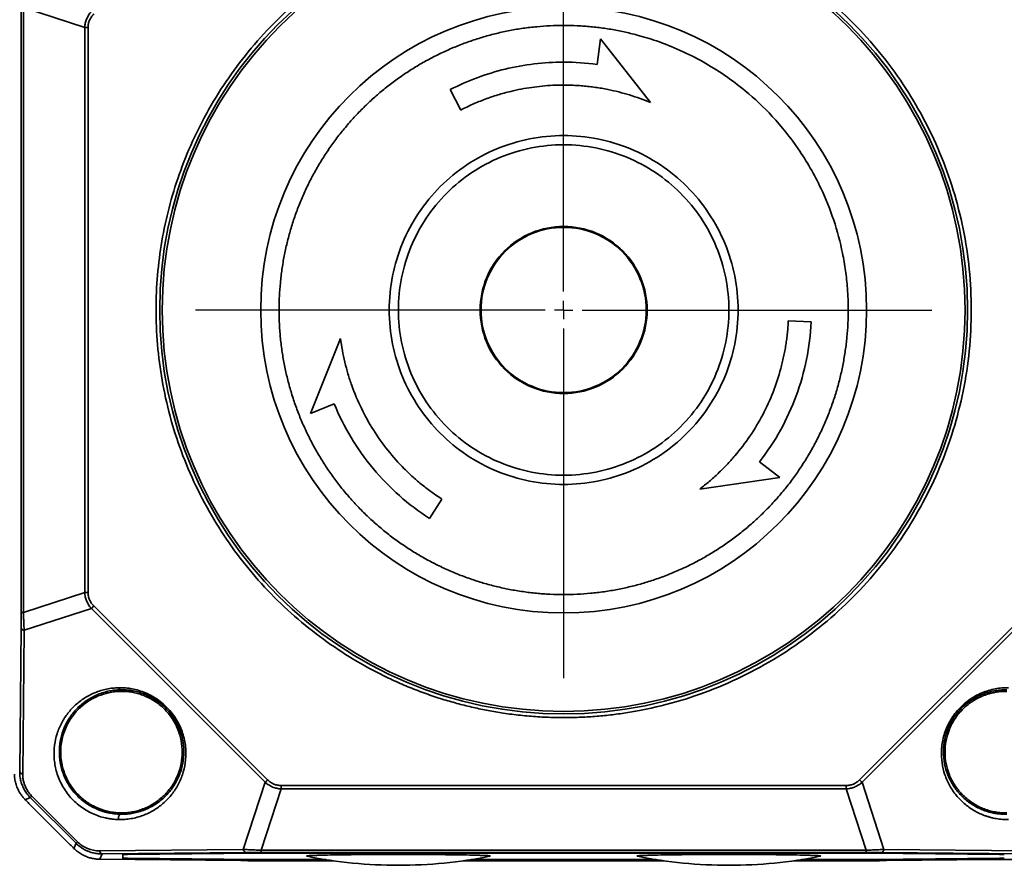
# Model space of a CAD drawing. Header units: millimetres. Extents: x 0 to 420, y 0 to 297.
# Tile 13 of 21: x 203 to 239, y 95 to 126. Entities that reach past the tile are written whole.
import ezdxf

# ---------------------------------------------------------------- set-up
doc = ezdxf.new("R2010")
doc.units = ezdxf.units.MM
doc.linetypes.add('CENTERX2', pattern=[20.32, 12.7, -2.54, 2.54, -2.54])
doc.layers.add('中心线层', color=6, linetype='CENTERX2', lineweight=25)
doc.layers.add('标注层', color=150, linetype='Continuous')
doc.styles.add('SLDTEXTSTYLE2', font='TXT', dxfattribs={"width": 0.7})
doc.dimstyles.new('SLDDIMSTYLE0', dxfattribs={"dimtxt": 5.457031, "dimasz": 4, "dimexe": 0, "dimexo": 0.0625, "dimgap": 1.364258, "dimtad": 2, "dimdec": 0, "dimlfac": 1.5, "dimrnd": 1e-09, "dimzin": 12, "dimdsep": 46, "dimtxsty": 'SLDTEXTSTYLE2', "dimsah": 1, "dimcen": 0.09, "dimadec": 0, "dimazin": 3, "dimtfac": 1, "dimtdec": 3, "dimtofl": 0, "dimtmove": 0, "dimatfit": 3, "dimfxl": 1, "dimfrac": 2, "dimtolj": 1, "dimtzin": 12, "dimarcsym": 0})

# ---------------------------------------------------------------- blocks, each defined once
blk = doc.blocks.new('_D_3')
at = {"layer": '标注层'}
for p, q in [((233.653, 134.953), (258.568, 134.953)), ((256.568, 134.953), (256.568, 95.042)), ((233.653, 95.042), (258.568, 95.042))]:
    blk.add_line(p, q, dxfattribs=at)
for points in [[(256.568, 134.953), (256.068, 130.953), (257.068, 130.953)], [(256.568, 95.042), (257.068, 99.042), (256.068, 99.042)]]:
    blk.add_solid(points, dxfattribs=at)
at = {"layer": '标注层', "insert": (250.429, 111.822), "char_height": 4.7625, "attachment_point": 1, "rotation": 90, "style": 'SLDTEXTSTYLE2'}
blk.add_mtext('60', dxfattribs=at)
blk = doc.blocks.new('SW_CENTERMARKSYMBOL_2')
at = {"layer": '中心线层', "color": 0}
for p, q in [((0, 0.667), (0, 15)), ((-0.667, 0), (-15, 0)), ((0, 0), (-0.333, 0)), ((0, 0), (0, 0.333)), ((0, 0), (0, -0.333)), ((0, 0), (0.333, 0)), ((0.667, 0), (15, 0)), ((0, -0.667), (0, -15))]:
    blk.add_line(p, q, dxfattribs=at)

msp = doc.modelspace()

# ---------------------------------------------------------------- linework, layer by layer
at = {"color": 7, "linetype": 'Continuous', "lineweight": 35}
for p, q in [((202.959, 104.015), (202.959, 125.98)), ((205.268, 125.254), (203.039, 125.98)), ((203.039, 104.015), (203.039, 125.98)), ((205.388, 125.254), (205.268, 125.254)), ((205.268, 104.741), (205.268, 125.254)), ((205.388, 104.741), (205.388, 125.254)), ((223.995, 124.84), (223.869, 123.915)), ((225.813, 122.528), (223.995, 124.84)), ((218.534, 122.999), (218.916, 122.258)), ((231.644, 114.565), (230.812, 114.605)), ((214.553, 113.967), (213.46, 111.237)), ((213.46, 111.237), (214.324, 111.59)), ((230.508, 108.915), (229.77, 109.487)), ((227.597, 108.496), (230.508, 108.915)), ((217.785, 107.428), (218.236, 108.129)), ((203.039, 104.015), (205.268, 104.741)), ((205.268, 104.741), (205.388, 104.741)), ((205.508, 104.161), (203.068, 103.367)), ((205.596, 104.25), (205.508, 104.161)), ((211.818, 97.851), (205.508, 104.161)), ((211.907, 97.939), (205.596, 104.25)), ((239.713, 104.25), (233.402, 97.939)), ((239.801, 104.161), (233.49, 97.851)), ((202.959, 104.015), (203.039, 104.015)), ((202.904, 98.238), (202.956, 103.455)), ((203.016, 98.149), (203.068, 103.367)), ((211.023, 95.411), (211.818, 97.851)), ((212.398, 97.611), (211.672, 95.382)), ((232.911, 97.731), (212.398, 97.731)), ((212.398, 97.731), (212.398, 97.611)), ((232.911, 97.611), (212.398, 97.611)), ((232.911, 97.611), (232.911, 97.731)), ((233.637, 95.382), (232.911, 97.611)), ((233.49, 97.851), (234.285, 95.411)), ((203.29, 97.293), (203.106, 97.217)), ((204.95, 95.633), (203.29, 97.293)), ((205.003, 95.686), (203.343, 97.346)), ((204.741, 95.583), (203.24, 97.084)), ((204.874, 95.45), (204.95, 95.633)), ((211.023, 95.411), (205.806, 95.359)), ((205.895, 95.247), (205.815, 95.055)), ((211.112, 95.299), (205.895, 95.247)), ((206.654, 95.073), (206.654, 95.225)), ((206.824, 95.23), (211.488, 95.276)), ((211.652, 95.277), (233.656, 95.277)), ((233.637, 95.382), (211.672, 95.382)), ((211.672, 95.382), (211.672, 95.302)), ((233.637, 95.302), (211.672, 95.302)), ((213.321, 95.17), (213.349, 95.165)), ((219.959, 95.165), (219.988, 95.17)), ((225.321, 95.17), (225.349, 95.165)), ((231.959, 95.165), (231.988, 95.17)), ((233.637, 95.302), (233.637, 95.382)), ((233.821, 95.276), (238.485, 95.23)), ((239.414, 95.247), (234.197, 95.299)), ((239.503, 95.359), (234.285, 95.411)), ((205.797, 95.055), (205.813, 95.055)), ((210.93, 95.004), (205.815, 95.055)), ((211.491, 95.042), (206.824, 95.088)), ((211.488, 95.021), (206.824, 95.067)), ((214.153, 95.021), (211.652, 95.021)), ((214.288, 95.001), (211.652, 95.001)), ((214.017, 95.042), (211.655, 95.042)), ((226.288, 95.001), (219.021, 95.001)), ((226.153, 95.021), (219.156, 95.021)), ((226.017, 95.042), (219.292, 95.042)), ((233.656, 95.001), (231.021, 95.001)), ((233.656, 95.021), (231.156, 95.021)), ((233.653, 95.042), (231.292, 95.042)), ((238.485, 95.088), (233.817, 95.042)), ((238.485, 95.067), (233.82, 95.021)), ((239.494, 95.055), (234.379, 95.004))]:
    msp.add_line(p, q, dxfattribs=at)
at = {"color": 8, "linetype": 'Continuous', "lineweight": 35}
for p, q in [((206.824, 95.088), (206.824, 95.067)), ((211.488, 95.021), (211.488, 95.042)), ((233.82, 95.042), (233.82, 95.021)), ((238.485, 95.067), (238.485, 95.088))]:
    msp.add_line(p, q, dxfattribs=at)
at = {"color": 7, "linetype": 'Continuous', "lineweight": 35, "flags": 128}
for points in [[(211.818, 97.851), (211.828, 97.86), (211.838, 97.87), (211.849, 97.881), (211.86, 97.892), (211.871, 97.904), (211.883, 97.915), (211.895, 97.927), (211.907, 97.939)], [(233.402, 97.939), (233.414, 97.927), (233.426, 97.915), (233.437, 97.904), (233.449, 97.892), (233.46, 97.881), (233.471, 97.87), (233.481, 97.86), (233.49, 97.851)], [(203.343, 97.346), (203.332, 97.334), (203.321, 97.324), (203.312, 97.315), (203.305, 97.307), (203.299, 97.301), (203.294, 97.297), (203.291, 97.294), (203.29, 97.293)], [(204.95, 95.633), (204.951, 95.634), (204.954, 95.637), (204.958, 95.642), (204.964, 95.648), (204.972, 95.655), (204.981, 95.664), (204.991, 95.675), (205.003, 95.686)]]:
    msp.add_lwpolyline(points, dxfattribs=at)
at = {"color": 7, "linetype": 'Continuous', "lineweight": 35}
for radius in [14.667, 14.575, 11]:
    msp.add_circle((222.654, 114.997), radius, dxfattribs=at)
for centre, radius, start, end in [((203.077, 103.492), 0.126, 197.1924, 266.0887), ((203.025, 98.275), 0.126, 197.1956, 266.0855), ((205.932, 95.368), 0.126, 183.9122, 252.8067), ((211.149, 95.42), 0.126, 183.9122, 252.8067), ((216.654, 111.667), 16.833, 258.676, 270), ((216.654, 111.667), 16.833, 270, 281.3237), ((228.654, 111.667), 16.833, 258.676, 270), ((228.654, 111.667), 16.833, 270, 281.3237), ((234.16, 95.42), 0.126, 287.1926, 356.0854)]:
    msp.add_arc(centre, radius, start, end, dxfattribs=at)
for points, knots in [([(218.315, 100.848), (218.216, 100.879), (218.018, 100.941), (217.724, 101.041), (217.433, 101.148), (217.144, 101.26), (216.857, 101.379), (216.573, 101.503), (216.291, 101.634), (215.715, 101.916), (214.865, 102.39), (213.775, 103.132), (212.744, 103.978), (211.453, 105.249), (210.06, 107.063), (208.823, 109.503), (208.063, 112.084), (207.785, 114.674), (207.949, 117.202), (208.533, 119.667), (209.559, 122.061), (211.042, 124.306), (212.94, 126.276), (214.804, 127.601), (216.41, 128.438), (217.644, 128.944), (218.903, 129.334), (219.956, 129.56), (220.796, 129.685), (221.413, 129.749), (222.033, 129.79), (222.447, 129.795), (222.654, 129.797)], [0, 0, 0, 0, 0.007394, 0.014778, 0.022157, 0.029532, 0.036909, 0.044289, 0.051675, 0.059073, 0.090036, 0.121015, 0.153021, 0.185044, 0.250098, 0.315153, 0.379115, 0.440997, 0.500002, 0.559006, 0.620888, 0.68485, 0.749905, 0.814959, 0.846965, 0.878988, 0.909951, 0.940931, 0.955708, 0.970461, 0.985216, 1, 1, 1, 1]), ([(222.654, 129.797), (222.76, 129.797), (222.97, 129.795), (223.285, 129.785), (223.6, 129.768), (223.914, 129.745), (224.228, 129.715), (224.54, 129.678), (224.853, 129.634), (225.164, 129.584), (225.852, 129.458), (226.905, 129.2), (228.294, 128.707), (229.634, 128.077), (230.906, 127.313), (232.094, 126.429), (233.175, 125.441), (234.146, 124.361), (235.271, 122.835), (236.403, 120.721), (237.258, 117.942), (237.554, 114.997), (237.258, 112.052), (236.402, 109.273), (235.045, 106.737), (233.528, 104.877), (232.094, 103.566), (230.906, 102.682), (229.634, 101.918), (228.294, 101.288), (226.905, 100.795), (225.77, 100.516), (224.916, 100.367), (224.354, 100.291), (223.789, 100.237), (223.222, 100.204), (222.844, 100.199), (222.654, 100.197)], [0, 0, 0, 0, 0.0068, 0.01359, 0.020373, 0.027151, 0.033928, 0.040707, 0.047491, 0.054283, 0.061086, 0.092619, 0.124167, 0.156123, 0.188094, 0.219837, 0.251595, 0.282515, 0.31345, 0.37388, 0.436334, 0.500038, 0.563741, 0.626196, 0.686626, 0.748408, 0.780151, 0.811909, 0.843865, 0.875835, 0.907368, 0.938917, 0.951149, 0.963355, 0.975554, 0.987763, 1, 1, 1, 1]), ([(205.268, 125.254), (205.269, 125.28), (205.272, 125.334), (205.285, 125.412), (205.305, 125.489), (205.332, 125.563), (205.366, 125.635), (205.406, 125.705), (205.453, 125.772), (205.489, 125.813), (205.508, 125.833)], [0, 0, 0, 0, 0.124916, 0.248666, 0.371842, 0.495047, 0.618883, 0.743941, 0.870796, 1, 1, 1, 1]), ([(205.596, 125.745), (205.58, 125.728), (205.547, 125.694), (205.506, 125.638), (205.469, 125.58), (205.43, 125.499), (205.395, 125.39), (205.39, 125.3), (205.388, 125.254)], [0, 0, 0, 0, 0.129308, 0.255933, 0.381008, 0.505707, 0.749511, 1, 1, 1, 1]), ([(222.158, 104.676), (222.076, 104.68), (221.912, 104.69), (221.667, 104.71), (221.423, 104.737), (221.179, 104.769), (220.936, 104.807), (220.694, 104.851), (220.453, 104.9), (220.213, 104.956), (219.975, 105.016), (219.738, 105.083), (219.503, 105.155), (219.27, 105.233), (219.038, 105.316), (218.809, 105.405), (218.582, 105.499), (218.357, 105.599), (218.134, 105.704), (217.915, 105.814), (217.697, 105.93), (217.483, 106.05), (217.271, 106.176), (217.063, 106.306), (216.858, 106.442), (216.656, 106.582), (216.457, 106.727), (216.262, 106.877), (216.071, 107.032), (215.883, 107.19), (215.699, 107.354), (215.519, 107.521), (215.343, 107.693), (215.172, 107.869), (215.004, 108.05), (214.841, 108.234), (214.682, 108.421), (214.528, 108.613), (214.378, 108.808), (214.233, 109.007), (214.093, 109.209), (213.958, 109.414), (213.828, 109.623), (213.702, 109.834), (213.582, 110.049), (213.467, 110.266), (213.357, 110.486), (213.252, 110.709), (213.152, 110.934), (213.058, 111.161), (212.97, 111.391), (212.887, 111.622), (212.809, 111.855), (212.737, 112.091), (212.671, 112.327), (212.61, 112.566), (212.555, 112.805), (212.506, 113.046), (212.462, 113.288), (212.425, 113.532), (212.393, 113.775), (212.366, 114.02), (212.346, 114.265), (212.332, 114.511), (212.323, 114.756), (212.32, 115.002), (212.323, 115.248), (212.335, 115.576), (212.364, 115.985), (212.423, 116.473), (212.505, 116.959), (212.61, 117.439), (212.737, 117.914), (212.887, 118.383), (213.059, 118.844), (213.253, 119.296), (213.468, 119.739), (213.704, 120.17), (213.961, 120.59), (214.237, 120.998), (214.532, 121.391), (214.845, 121.771), (215.176, 122.134), (215.524, 122.482), (215.889, 122.813), (216.268, 123.126), (216.662, 123.421), (217.07, 123.696), (217.49, 123.952), (217.922, 124.188), (218.365, 124.403), (218.817, 124.596), (219.278, 124.768), (219.747, 124.917), (220.222, 125.044), (220.703, 125.149), (221.188, 125.23), (221.677, 125.288), (222.167, 125.323), (222.659, 125.336), (222.987, 125.324), (223.151, 125.319)], [0, 0, 0, 0, 0.007576, 0.0151521, 0.0227281, 0.0303041, 0.0378801, 0.0454562, 0.0530322, 0.0606082, 0.0681842, 0.0757603, 0.0833363, 0.0909123, 0.0984883, 0.1060644, 0.1136404, 0.1212164, 0.1287924, 0.1363685, 0.1439445, 0.1515205, 0.1590965, 0.1666726, 0.1742486, 0.1818246, 0.1894006, 0.1969767, 0.2045527, 0.2121287, 0.2197047, 0.2272808, 0.2348568, 0.2424328, 0.2500089, 0.2575849, 0.2651609, 0.2727369, 0.280313, 0.287889, 0.295465, 0.303041, 0.3106171, 0.3181931, 0.3257691, 0.3333451, 0.3409212, 0.3484972, 0.3560732, 0.3636492, 0.3712253, 0.3788013, 0.3863773, 0.3939533, 0.4015294, 0.4091054, 0.4166814, 0.4242574, 0.4318335, 0.4394095, 0.4469855, 0.4545615, 0.4621376, 0.4697136, 0.4772896, 0.4848657, 0.4924417, 0.5000177, 0.5151687, 0.5303197, 0.5454706, 0.5606216, 0.5757726, 0.5909236, 0.6060746, 0.6212255, 0.6363765, 0.6515275, 0.6666785, 0.6818294, 0.6969804, 0.7121314, 0.7272824, 0.7424334, 0.7575843, 0.7727353, 0.7878863, 0.8030373, 0.8181883, 0.8333392, 0.8484902, 0.8636412, 0.8787922, 0.8939431, 0.9090941, 0.9242451, 0.9393961, 0.9545471, 0.969698, 0.984849, 1, 1, 1, 1]), ([(223.151, 125.319), (223.232, 125.314), (223.395, 125.305), (223.638, 125.285), (223.881, 125.259), (224.124, 125.227), (224.365, 125.189), (224.606, 125.146), (224.925, 125.081), (225.4, 124.966), (226.381, 124.666), (227.742, 124.056), (229.141, 123.095), (230.286, 122.013), (231.23, 120.834), (231.966, 119.555), (232.483, 118.268), (232.753, 117.256), (232.896, 116.424), (232.97, 115.737), (232.991, 115.165), (232.985, 114.737), (232.973, 114.408), (232.944, 114.01), (232.886, 113.521), (232.804, 113.036), (232.699, 112.556), (232.572, 112.08), (232.422, 111.612), (232.249, 111.151), (232.055, 110.699), (231.84, 110.256), (231.604, 109.824), (231.348, 109.404), (231.072, 108.997), (230.777, 108.603), (230.464, 108.224), (230.132, 107.86), (229.784, 107.512), (229.42, 107.182), (229.041, 106.869), (228.647, 106.574), (228.239, 106.298), (227.819, 106.043), (227.387, 105.807), (226.944, 105.592), (226.492, 105.399), (226.031, 105.227), (225.562, 105.077), (225.087, 104.95), (224.606, 104.846), (224.121, 104.765), (223.632, 104.706), (223.141, 104.672), (222.649, 104.659), (222.322, 104.67), (222.158, 104.676)], [0, 0, 0, 0, 0.0075302, 0.0150603, 0.0225905, 0.0301206, 0.0376507, 0.0451808, 0.0527709, 0.0677158, 0.0903639, 0.1475581, 0.2047522, 0.2464169, 0.2927965, 0.3438887, 0.3822711, 0.4206641, 0.440495, 0.4602516, 0.4845421, 0.4933134, 0.49985, 0.515006, 0.5301619, 0.5453179, 0.5604739, 0.5756299, 0.590786, 0.605942, 0.6210981, 0.6362542, 0.6514103, 0.6665664, 0.6817225, 0.6968786, 0.7120347, 0.7271908, 0.742347, 0.7575031, 0.7726592, 0.7878153, 0.8029715, 0.8181276, 0.8332837, 0.8484398, 0.8635959, 0.878752, 0.893908, 0.9090641, 0.9242201, 0.9393761, 0.9545321, 0.9696881, 0.9848441, 1, 1, 1, 1]), ([(222.654, 123.997), (221.941, 123.997), (221.228, 123.912), (219.841, 123.576), (219.168, 123.325), (218.534, 122.999)], [0, 0, 0, 0, 0.5, 0.5, 1, 1, 1, 1]), ([(218.916, 122.258), (218.988, 122.295), (219.133, 122.367), (219.354, 122.469), (219.577, 122.563), (219.803, 122.651), (220.031, 122.733), (220.262, 122.807), (220.495, 122.875), (220.778, 122.948), (221.11, 123.02), (221.493, 123.084), (221.878, 123.13), (222.266, 123.159), (222.525, 123.162), (222.654, 123.164)], [0, 0, 0, 0, 0.062685, 0.125208, 0.187622, 0.249984, 0.312348, 0.374771, 0.437308, 0.500014, 0.600223, 0.7001, 0.799869, 0.899761, 1, 1, 1, 1]), ([(222.654, 123.164), (222.732, 123.163), (222.886, 123.162), (223.118, 123.152), (223.349, 123.136), (223.579, 123.113), (223.809, 123.083), (224.037, 123.047), (224.322, 122.994), (224.662, 122.917), (225.052, 122.808), (225.437, 122.68), (225.688, 122.579), (225.813, 122.528)], [0, 0, 0, 0, 0.071561, 0.142983, 0.214323, 0.285639, 0.356988, 0.428428, 0.500017, 0.625146, 0.74998, 0.874829, 1, 1, 1, 1]), ([(222.654, 108.664), (221.825, 108.664), (220.997, 108.829), (219.465, 109.463), (218.762, 109.933), (217.59, 111.105), (217.12, 111.808), (216.486, 113.34), (216.321, 114.168), (216.321, 115.826), (216.486, 116.655), (217.12, 118.187), (217.59, 118.89), (218.762, 120.062), (219.465, 120.531), (220.997, 121.166), (221.825, 121.331), (222.654, 121.331)], [0, 0, 0, 0, 0.125, 0.125, 0.25, 0.25, 0.375, 0.375, 0.5, 0.5, 0.625, 0.625, 0.75, 0.75, 0.875, 0.875, 1, 1, 1, 1]), ([(222.654, 121.331), (223.483, 121.331), (224.312, 121.166), (225.844, 120.531), (226.546, 120.062), (227.719, 118.89), (228.188, 118.187), (228.823, 116.655), (228.988, 115.826), (228.988, 114.168), (228.823, 113.34), (228.188, 111.808), (227.719, 111.105), (226.546, 109.933), (225.844, 109.463), (224.312, 108.829), (223.483, 108.664), (222.654, 108.664)], [0, 0, 0, 0, 0.125, 0.125, 0.25, 0.25, 0.375, 0.375, 0.5, 0.5, 0.625, 0.625, 0.75, 0.75, 0.875, 0.875, 1, 1, 1, 1]), ([(222.654, 120.997), (221.869, 120.997), (221.084, 120.841), (219.633, 120.24), (218.967, 119.795), (217.856, 118.685), (217.412, 118.019), (216.811, 116.568), (216.654, 115.783), (216.654, 114.212), (216.811, 113.427), (217.412, 111.976), (217.856, 111.31), (218.967, 110.199), (219.633, 109.755), (221.084, 109.154), (221.869, 108.997), (222.654, 108.997)], [0, 0, 0, 0, 0.125, 0.125, 0.25, 0.25, 0.375, 0.375, 0.5, 0.5, 0.625, 0.625, 0.75, 0.75, 0.875, 0.875, 1, 1, 1, 1]), ([(222.654, 108.997), (223.44, 108.997), (224.225, 109.154), (225.676, 109.755), (226.342, 110.199), (227.452, 111.31), (227.897, 111.976), (228.498, 113.427), (228.654, 114.212), (228.654, 115.783), (228.498, 116.568), (227.897, 118.019), (227.452, 118.685), (226.342, 119.795), (225.676, 120.24), (224.225, 120.841), (223.44, 120.997), (222.654, 120.997)], [0, 0, 0, 0, 0.125, 0.125, 0.25, 0.25, 0.375, 0.375, 0.5, 0.5, 0.625, 0.625, 0.75, 0.75, 0.875, 0.875, 1, 1, 1, 1]), ([(222.654, 111.964), (222.257, 111.964), (221.86, 112.043), (221.127, 112.347), (220.79, 112.572), (220.229, 113.133), (220.004, 113.47), (219.7, 114.203), (219.621, 114.6), (219.621, 115.394), (219.7, 115.791), (220.004, 116.525), (220.229, 116.862), (220.79, 117.423), (221.127, 117.648), (221.86, 117.952), (222.257, 118.031), (222.654, 118.031)], [0, 0, 0, 0, 0.125, 0.125, 0.25, 0.25, 0.375, 0.375, 0.5, 0.5, 0.625, 0.625, 0.75, 0.75, 0.875, 0.875, 1, 1, 1, 1]), ([(222.654, 117.997), (222.262, 117.997), (221.869, 117.919), (221.143, 117.619), (220.811, 117.396), (220.255, 116.841), (220.033, 116.508), (219.732, 115.783), (219.654, 115.39), (219.654, 114.605), (219.732, 114.212), (220.033, 113.487), (220.255, 113.154), (220.811, 112.598), (221.143, 112.376), (221.869, 112.075), (222.262, 111.997), (222.654, 111.997)], [0, 0, 0, 0, 0.125, 0.125, 0.25, 0.25, 0.375, 0.375, 0.5, 0.5, 0.625, 0.625, 0.75, 0.75, 0.875, 0.875, 1, 1, 1, 1]), ([(222.654, 118.031), (223.051, 118.031), (223.448, 117.952), (224.182, 117.648), (224.518, 117.423), (225.08, 116.862), (225.305, 116.525), (225.609, 115.791), (225.688, 115.394), (225.688, 114.6), (225.609, 114.203), (225.305, 113.47), (225.08, 113.133), (224.518, 112.572), (224.182, 112.347), (223.448, 112.043), (223.051, 111.964), (222.654, 111.964)], [0, 0, 0, 0, 0.125, 0.125, 0.25, 0.25, 0.375, 0.375, 0.5, 0.5, 0.625, 0.625, 0.75, 0.75, 0.875, 0.875, 1, 1, 1, 1]), ([(222.654, 111.997), (223.047, 111.997), (223.44, 112.075), (224.165, 112.376), (224.498, 112.598), (225.053, 113.154), (225.276, 113.487), (225.576, 114.212), (225.654, 114.605), (225.654, 115.39), (225.576, 115.783), (225.276, 116.508), (225.053, 116.841), (224.498, 117.396), (224.165, 117.619), (223.44, 117.919), (223.047, 117.997), (222.654, 117.997)], [0, 0, 0, 0, 0.125, 0.125, 0.25, 0.25, 0.375, 0.375, 0.5, 0.5, 0.625, 0.625, 0.75, 0.75, 0.875, 0.875, 1, 1, 1, 1]), ([(230.812, 114.605), (230.807, 114.532), (230.799, 114.385), (230.78, 114.166), (230.754, 113.947), (230.723, 113.73), (230.686, 113.513), (230.643, 113.298), (230.594, 113.083), (230.484, 112.649), (230.272, 112.008), (229.896, 111.187), (229.433, 110.412), (228.979, 109.816), (228.582, 109.374), (228.27, 109.063), (227.943, 108.768), (227.713, 108.587), (227.597, 108.496)], [0, 0, 0, 0, 0.030955, 0.061845, 0.09269, 0.123515, 0.154341, 0.185192, 0.216089, 0.247055, 0.373508, 0.500011, 0.626465, 0.752968, 0.814807, 0.876472, 0.938143, 1, 1, 1, 1]), ([(229.77, 109.487), (230.331, 110.211), (230.781, 111.022), (231.415, 112.741), (231.6, 113.65), (231.644, 114.565)], [0, 0, 0, 0, 0.5, 0.5, 1, 1, 1, 1]), ([(218.236, 108.129), (218.174, 108.169), (218.051, 108.25), (217.871, 108.377), (217.695, 108.508), (217.522, 108.643), (217.353, 108.784), (217.188, 108.929), (217.026, 109.078), (216.706, 109.391), (216.256, 109.895), (215.733, 110.631), (215.294, 111.42), (215.005, 112.111), (214.82, 112.676), (214.707, 113.101), (214.615, 113.531), (214.574, 113.822), (214.553, 113.967)], [0, 0, 0, 0, 0.030955, 0.061845, 0.09269, 0.123515, 0.154341, 0.185192, 0.216089, 0.247055, 0.373508, 0.500011, 0.626465, 0.752968, 0.814807, 0.876472, 0.938143, 1, 1, 1, 1]), ([(214.324, 111.59), (214.671, 110.742), (215.148, 109.948), (216.32, 108.538), (217.014, 107.924), (217.785, 107.428)], [0, 0, 0, 0, 0.5, 0.5, 1, 1, 1, 1]), ([(205.508, 104.161), (205.489, 104.182), (205.453, 104.223), (205.406, 104.29), (205.366, 104.359), (205.332, 104.432), (205.305, 104.506), (205.285, 104.583), (205.272, 104.661), (205.269, 104.714), (205.268, 104.741)], [0, 0, 0, 0, 0.129205, 0.256061, 0.381119, 0.504954, 0.628158, 0.751334, 0.875084, 1, 1, 1, 1]), ([(205.388, 104.741), (205.388, 104.718), (205.39, 104.673), (205.4, 104.606), (205.416, 104.54), (205.447, 104.455), (205.502, 104.353), (205.564, 104.285), (205.596, 104.25)], [0, 0, 0, 0, 0.1250003, 0.2483062, 0.3711577, 0.4948081, 0.7423942, 1, 1, 1, 1]), ([(202.956, 103.455), (202.957, 103.477), (202.957, 103.522), (202.958, 103.591), (202.958, 103.662), (202.959, 103.755), (202.959, 103.873), (202.959, 103.968), (202.959, 104.015)], [0, 0, 0, 0, 0.1310878, 0.2603973, 0.3883901, 0.5155422, 0.7599079, 1, 1, 1, 1]), ([(203.039, 104.015), (203.04, 103.985), (203.042, 103.925), (203.045, 103.834), (203.049, 103.741), (203.053, 103.648), (203.058, 103.554), (203.063, 103.459), (203.066, 103.398), (203.068, 103.367)], [0, 0, 0, 0, 0.131707, 0.266797, 0.405486, 0.547973, 0.694443, 0.845067, 1, 1, 1, 1]), ([(206.498, 96.495), (206.458, 96.497), (206.38, 96.499), (206.261, 96.511), (206.143, 96.528), (205.984, 96.559), (205.785, 96.614), (205.548, 96.707), (205.317, 96.828), (205.023, 97.026), (204.695, 97.337), (204.4, 97.783), (204.219, 98.257), (204.141, 98.736), (204.158, 99.191), (204.254, 99.624), (204.42, 100.013), (204.646, 100.365), (204.927, 100.667), (205.257, 100.92), (205.571, 101.082), (205.842, 101.179), (206.056, 101.234), (206.274, 101.271), (206.424, 101.278), (206.498, 101.281)], [0, 0, 0, 0, 0.015943, 0.031659, 0.04719, 0.062575, 0.094339, 0.125443, 0.157235, 0.188602, 0.251734, 0.314783, 0.377604, 0.438453, 0.50244, 0.563455, 0.626513, 0.688158, 0.7504, 0.81294, 0.874642, 0.906957, 0.938482, 0.969423, 1, 1, 1, 1]), ([(206.557, 96.688), (206.517, 96.689), (206.439, 96.692), (206.321, 96.704), (206.205, 96.721), (206.091, 96.745), (205.98, 96.774), (205.872, 96.808), (205.766, 96.847), (205.547, 96.94), (205.226, 97.131), (204.86, 97.481), (204.581, 97.899), (204.41, 98.342), (204.334, 98.797), (204.353, 99.374), (204.526, 99.901), (204.809, 100.338), (205.035, 100.583), (205.235, 100.749), (205.399, 100.862), (205.563, 100.956), (205.751, 101.043), (205.948, 101.113), (206.156, 101.165), (206.358, 101.197), (206.492, 101.204), (206.557, 101.207)], [0, 0, 0, 0, 0.016971, 0.033524, 0.049675, 0.065435, 0.080821, 0.095848, 0.110533, 0.124895, 0.188081, 0.249384, 0.309689, 0.373923, 0.432927, 0.498655, 0.623198, 0.685722, 0.748309, 0.783968, 0.811028, 0.844196, 0.873876, 0.908711, 0.941334, 0.971758, 1, 1, 1, 1]), ([(206.498, 101.281), (206.538, 101.281), (206.619, 101.282), (206.74, 101.275), (206.861, 101.262), (207.024, 101.236), (207.23, 101.187), (207.478, 101.098), (207.719, 100.981), (208.028, 100.783), (208.375, 100.465), (208.686, 100.004), (208.876, 99.508), (208.952, 99.015), (208.928, 98.548), (208.824, 98.112), (208.647, 97.718), (208.408, 97.366), (208.114, 97.066), (207.772, 96.819), (207.448, 96.664), (207.169, 96.574), (206.949, 96.526), (206.726, 96.497), (206.574, 96.496), (206.498, 96.495)], [0, 0, 0, 0, 0.016013, 0.031796, 0.047391, 0.062838, 0.094893, 0.126224, 0.158439, 0.190153, 0.254189, 0.318097, 0.381564, 0.444486, 0.506916, 0.567838, 0.630747, 0.691991, 0.753769, 0.815694, 0.876627, 0.908487, 0.939522, 0.96995, 1, 1, 1, 1]), ([(206.557, 101.207), (206.593, 101.207), (206.666, 101.208), (206.774, 101.202), (206.881, 101.191), (206.987, 101.176), (207.09, 101.155), (207.191, 101.131), (207.29, 101.102), (207.386, 101.069), (207.607, 100.982), (207.941, 100.795), (208.33, 100.437), (208.624, 100.004), (208.802, 99.544), (208.876, 99.073), (208.857, 98.64), (208.757, 98.22), (208.592, 97.845), (208.398, 97.561), (208.221, 97.365), (208.022, 97.178), (207.751, 96.986), (207.44, 96.84), (207.18, 96.758), (206.968, 96.714), (206.761, 96.689), (206.623, 96.688), (206.557, 96.688)], [0, 0, 0, 0, 0.015329, 0.030304, 0.044933, 0.059223, 0.073183, 0.086821, 0.100146, 0.11317, 0.125904, 0.190225, 0.252233, 0.313275, 0.378426, 0.437467, 0.503753, 0.560946, 0.628348, 0.690449, 0.721483, 0.752487, 0.819508, 0.876289, 0.910185, 0.942077, 0.972001, 1, 1, 1, 1]), ([(238.811, 96.495), (238.773, 96.495), (238.697, 96.495), (238.584, 96.501), (238.473, 96.512), (238.362, 96.528), (238.252, 96.549), (238.143, 96.576), (238.035, 96.608), (237.828, 96.679), (237.537, 96.819), (237.195, 97.065), (236.901, 97.366), (236.662, 97.718), (236.485, 98.112), (236.38, 98.548), (236.357, 99.015), (236.433, 99.508), (236.622, 100.004), (236.934, 100.466), (237.281, 100.783), (237.59, 100.98), (237.831, 101.098), (238.079, 101.187), (238.325, 101.245), (238.571, 101.279), (238.73, 101.28), (238.811, 101.281)], [0, 0, 0, 0, 0.014982, 0.030034, 0.045183, 0.06046, 0.075893, 0.09151, 0.107336, 0.123399, 0.18425, 0.246252, 0.307938, 0.369273, 0.432105, 0.493091, 0.555558, 0.618482, 0.681949, 0.745854, 0.809879, 0.84152, 0.873805, 0.905056, 0.937185, 0.968168, 1, 1, 1, 1]), ([(238.752, 96.688), (238.714, 96.687), (238.638, 96.687), (238.522, 96.694), (238.405, 96.706), (238.285, 96.725), (238.163, 96.752), (238.041, 96.786), (237.898, 96.834), (237.733, 96.903), (237.561, 96.995), (237.391, 97.105), (237.183, 97.267), (236.949, 97.507), (236.648, 97.945), (236.459, 98.481), (236.432, 99.073), (236.507, 99.544), (236.684, 100.005), (236.979, 100.438), (237.368, 100.795), (237.741, 101.004), (238.046, 101.114), (238.274, 101.17), (238.512, 101.205), (238.671, 101.206), (238.752, 101.207)], [0, 0, 0, 0, 0.015766, 0.032157, 0.049183, 0.06685, 0.085167, 0.10414, 0.123774, 0.153359, 0.185721, 0.214244, 0.247703, 0.309717, 0.371832, 0.496109, 0.562435, 0.621521, 0.686701, 0.747751, 0.809789, 0.874146, 0.903198, 0.933787, 0.966023, 1, 1, 1, 1]), ([(206.557, 101.149), (206.522, 101.148), (206.452, 101.146), (206.349, 101.136), (206.246, 101.122), (206.144, 101.103), (206.042, 101.078), (205.848, 101.023), (205.571, 100.908), (205.288, 100.725), (205.074, 100.541), (204.857, 100.311), (204.626, 99.97), (204.441, 99.487), (204.372, 98.959), (204.434, 98.425), (204.617, 97.931), (204.897, 97.514), (205.227, 97.199), (205.579, 96.974), (205.887, 96.848), (206.145, 96.781), (206.351, 96.747), (206.488, 96.741), (206.557, 96.738)], [0, 0, 0, 0, 0.015491, 0.031086, 0.046816, 0.062711, 0.078798, 0.095105, 0.157509, 0.221298, 0.258584, 0.295985, 0.376132, 0.458644, 0.539768, 0.616266, 0.686412, 0.750162, 0.808428, 0.859306, 0.911893, 0.940592, 0.969864, 1, 1, 1, 1]), ([(206.557, 96.738), (206.592, 96.738), (206.663, 96.737), (206.768, 96.743), (206.873, 96.753), (206.976, 96.769), (207.079, 96.789), (207.181, 96.814), (207.282, 96.844), (207.494, 96.919), (207.801, 97.073), (208.155, 97.358), (208.447, 97.708), (208.654, 98.101), (208.779, 98.515), (208.82, 98.934), (208.782, 99.355), (208.661, 99.772), (208.453, 100.171), (208.206, 100.471), (207.974, 100.676), (207.786, 100.809), (207.588, 100.921), (207.385, 101.01), (207.179, 101.076), (206.974, 101.122), (206.765, 101.148), (206.627, 101.149), (206.557, 101.149)], [0, 0, 0, 0, 0.01518, 0.030431, 0.045783, 0.061267, 0.076911, 0.092745, 0.108796, 0.125092, 0.196385, 0.269015, 0.341614, 0.413158, 0.47708, 0.538606, 0.597304, 0.653371, 0.711117, 0.768686, 0.797421, 0.82646, 0.855179, 0.884523, 0.9125, 0.940871, 0.969942, 1, 1, 1, 1]), ([(222.654, 100.197), (222.549, 100.198), (222.34, 100.199), (222.025, 100.21), (221.711, 100.226), (221.398, 100.25), (221.085, 100.28), (220.772, 100.316), (220.382, 100.371), (219.917, 100.449), (219.378, 100.561), (218.843, 100.692), (218.491, 100.796), (218.315, 100.848)], [0, 0, 0, 0, 0.07149, 0.142907, 0.214281, 0.285647, 0.357035, 0.428478, 0.500009, 0.625063, 0.749963, 0.874885, 1, 1, 1, 1]), ([(238.752, 101.149), (238.712, 101.149), (238.632, 101.15), (238.512, 101.142), (238.393, 101.129), (238.275, 101.108), (238.158, 101.081), (238.042, 101.048), (237.896, 100.997), (237.721, 100.921), (237.523, 100.809), (237.335, 100.676), (237.103, 100.471), (236.855, 100.171), (236.648, 99.772), (236.526, 99.355), (236.489, 98.935), (236.53, 98.515), (236.654, 98.101), (236.861, 97.708), (237.153, 97.358), (237.508, 97.073), (237.845, 96.904), (238.125, 96.812), (238.33, 96.767), (238.539, 96.739), (238.681, 96.738), (238.752, 96.738)], [0, 0, 0, 0, 0.017293, 0.034234, 0.050873, 0.067264, 0.083461, 0.099522, 0.115507, 0.144766, 0.17357, 0.202523, 0.231343, 0.288912, 0.346659, 0.40264, 0.461423, 0.522864, 0.58687, 0.658327, 0.731013, 0.803556, 0.874936, 0.907247, 0.938709, 0.969546, 1, 1, 1, 1]), ([(202.712, 98.142), (202.713, 98.115), (202.715, 98.061), (202.725, 97.978), (202.739, 97.893), (202.761, 97.806), (202.788, 97.719), (202.822, 97.632), (202.864, 97.545), (202.913, 97.459), (202.969, 97.375), (203.034, 97.293), (203.082, 97.242), (203.106, 97.217)], [0, 0, 0, 0, 0.083684, 0.1684284, 0.2543735, 0.3416538, 0.4303977, 0.5207274, 0.6127589, 0.7066016, 0.8023588, 0.9001278, 1, 1, 1, 1]), ([(203.29, 97.293), (203.27, 97.314), (203.23, 97.355), (203.175, 97.423), (203.125, 97.493), (203.079, 97.568), (203.037, 97.646), (202.99, 97.751), (202.944, 97.889), (202.91, 98.062), (202.906, 98.178), (202.904, 98.238)], [0, 0, 0, 0, 0.079162, 0.158805, 0.23909, 0.32018, 0.402229, 0.485388, 0.647764, 0.819047, 1, 1, 1, 1]), ([(203.016, 98.149), (203.016, 98.124), (203.017, 98.075), (203.023, 98.001), (203.035, 97.928), (203.051, 97.856), (203.072, 97.784), (203.106, 97.692), (203.16, 97.581), (203.242, 97.455), (203.309, 97.382), (203.343, 97.346)], [0, 0, 0, 0, 0.090942, 0.179618, 0.266428, 0.351795, 0.436168, 0.520008, 0.683141, 0.841649, 1, 1, 1, 1]), ([(212.398, 97.611), (212.371, 97.612), (212.318, 97.615), (212.24, 97.628), (212.163, 97.648), (212.089, 97.675), (212.016, 97.709), (211.947, 97.749), (211.88, 97.796), (211.839, 97.832), (211.818, 97.851)], [0, 0, 0, 0, 0.1249162, 0.2486657, 0.3718422, 0.4950474, 0.6188828, 0.7439405, 0.8707959, 1, 1, 1, 1]), ([(211.907, 97.939), (211.924, 97.923), (211.958, 97.891), (212.013, 97.849), (212.072, 97.813), (212.153, 97.773), (212.262, 97.738), (212.352, 97.733), (212.398, 97.731)], [0, 0, 0, 0, 0.129308, 0.255933, 0.381008, 0.505707, 0.749511, 1, 1, 1, 1]), ([(232.911, 97.731), (232.934, 97.731), (232.979, 97.733), (233.046, 97.743), (233.111, 97.759), (233.196, 97.79), (233.299, 97.845), (233.367, 97.907), (233.402, 97.939)], [0, 0, 0, 0, 0.12468, 0.247882, 0.370834, 0.494772, 0.741327, 1, 1, 1, 1]), ([(233.49, 97.851), (233.47, 97.832), (233.428, 97.796), (233.362, 97.749), (233.292, 97.709), (233.22, 97.675), (233.146, 97.648), (233.069, 97.628), (232.991, 97.615), (232.937, 97.612), (232.911, 97.611)], [0, 0, 0, 0, 0.129205, 0.256061, 0.381119, 0.504954, 0.628158, 0.751334, 0.875084, 1, 1, 1, 1]), ([(206.557, 96.688), (206.535, 96.686), (206.514, 96.661), (206.491, 96.585), (206.489, 96.535), (206.498, 96.495)], [0, 0, 0, 0, 0.5, 0.5, 1, 1, 1, 1]), ([(205.895, 95.247), (205.864, 95.248), (205.805, 95.248), (205.716, 95.257), (205.629, 95.271), (205.544, 95.29), (205.462, 95.315), (205.368, 95.35), (205.263, 95.399), (205.15, 95.466), (205.045, 95.544), (204.981, 95.604), (204.95, 95.633)], [0, 0, 0, 0, 0.091749, 0.181001, 0.267841, 0.352361, 0.434659, 0.514843, 0.639079, 0.760999, 0.881125, 1, 1, 1, 1]), ([(205.003, 95.686), (205.108, 95.581), (205.234, 95.498), (205.508, 95.386), (205.657, 95.358), (205.806, 95.359)], [0, 0, 0, 0, 0.5, 0.5, 1, 1, 1, 1]), ([(204.874, 95.45), (204.895, 95.429), (204.938, 95.387), (205.007, 95.332), (205.077, 95.281), (205.149, 95.236), (205.222, 95.197), (205.296, 95.163), (205.37, 95.134), (205.443, 95.11), (205.517, 95.09), (205.589, 95.075), (205.66, 95.064), (205.731, 95.057), (205.776, 95.056), (205.799, 95.055)], [0, 0, 0, 0, 0.084648, 0.167779, 0.24945, 0.329717, 0.40864, 0.486284, 0.562716, 0.638005, 0.712226, 0.785454, 0.85777, 0.929257, 1, 1, 1, 1]), ([(206.654, 95.225), (206.655, 95.225), (206.656, 95.226), (206.665, 95.226), (206.679, 95.227), (206.705, 95.228), (206.75, 95.229), (206.799, 95.23), (206.824, 95.23)], [0, 0, 0, 0, 0.125666, 0.249495, 0.373703, 0.500488, 0.749498, 1, 1, 1, 1]), ([(211.023, 95.411), (211.055, 95.409), (211.116, 95.406), (211.211, 95.401), (211.305, 95.396), (211.398, 95.392), (211.491, 95.388), (211.582, 95.385), (211.642, 95.383), (211.672, 95.382)], [0, 0, 0, 0, 0.154924, 0.305541, 0.452008, 0.594496, 0.733187, 0.868283, 1, 1, 1, 1]), ([(211.672, 95.302), (211.649, 95.302), (211.602, 95.302), (211.532, 95.302), (211.461, 95.302), (211.366, 95.301), (211.247, 95.301), (211.157, 95.3), (211.112, 95.299)], [0, 0, 0, 0, 0.1178469, 0.2375247, 0.3596156, 0.4846677, 0.7366704, 1, 1, 1, 1]), ([(211.488, 95.276), (211.501, 95.276), (211.526, 95.276), (211.567, 95.277), (211.609, 95.277), (211.638, 95.277), (211.652, 95.277)], [0, 0, 0, 0, 0.25212, 0.5, 0.74788, 1, 1, 1, 1]), ([(219.988, 95.17), (219.987, 95.17), (219.986, 95.172), (219.978, 95.174), (219.966, 95.176), (219.948, 95.179), (219.913, 95.182), (219.849, 95.187), (219.739, 95.192), (219.599, 95.197), (219.375, 95.204), (219.027, 95.211), (218.519, 95.218), (217.939, 95.224), (217.31, 95.227), (216.656, 95.228), (216.002, 95.227), (215.372, 95.224), (214.792, 95.218), (214.284, 95.211), (213.936, 95.204), (213.711, 95.197), (213.571, 95.192), (213.46, 95.187), (213.389, 95.182), (213.348, 95.177), (213.325, 95.173), (213.322, 95.171), (213.321, 95.17)], [0, 0, 0, 0, 0.012515, 0.025003, 0.037483, 0.049978, 0.062508, 0.093812, 0.125169, 0.156304, 0.187507, 0.250131, 0.312436, 0.374961, 0.437467, 0.499788, 0.562407, 0.624666, 0.687262, 0.749648, 0.812085, 0.843408, 0.874734, 0.905896, 0.937079, 0.958063, 0.979004, 1, 1, 1, 1]), ([(231.988, 95.17), (231.987, 95.17), (231.986, 95.172), (231.978, 95.174), (231.966, 95.176), (231.948, 95.179), (231.913, 95.182), (231.849, 95.187), (231.739, 95.192), (231.599, 95.197), (231.375, 95.204), (231.027, 95.211), (230.519, 95.218), (229.939, 95.224), (229.31, 95.227), (228.656, 95.228), (228.002, 95.227), (227.372, 95.224), (226.792, 95.218), (226.284, 95.211), (225.936, 95.204), (225.711, 95.197), (225.571, 95.192), (225.46, 95.187), (225.389, 95.182), (225.348, 95.177), (225.325, 95.173), (225.322, 95.171), (225.321, 95.17)], [0, 0, 0, 0, 0.012515, 0.025003, 0.037483, 0.049978, 0.062508, 0.093812, 0.125169, 0.156304, 0.187507, 0.250131, 0.312436, 0.374961, 0.437467, 0.499788, 0.562407, 0.624666, 0.687262, 0.749648, 0.812085, 0.843408, 0.874734, 0.905896, 0.937079, 0.958063, 0.979004, 1, 1, 1, 1]), ([(233.637, 95.382), (233.667, 95.383), (233.727, 95.385), (233.818, 95.388), (233.91, 95.392), (234.004, 95.396), (234.098, 95.401), (234.193, 95.406), (234.254, 95.409), (234.285, 95.411)], [0, 0, 0, 0, 0.131707, 0.266797, 0.405486, 0.547973, 0.694443, 0.845067, 1, 1, 1, 1]), ([(234.197, 95.299), (234.174, 95.3), (234.13, 95.3), (234.06, 95.301), (233.99, 95.301), (233.897, 95.302), (233.779, 95.302), (233.684, 95.302), (233.637, 95.302)], [0, 0, 0, 0, 0.131088, 0.260397, 0.38839, 0.515542, 0.759908, 1, 1, 1, 1]), ([(233.656, 95.277), (233.671, 95.277), (233.699, 95.277), (233.741, 95.277), (233.782, 95.276), (233.808, 95.276), (233.821, 95.276)], [0, 0, 0, 0, 0.25212, 0.5, 0.74788, 1, 1, 1, 1]), ([(238.485, 95.23), (238.498, 95.23), (238.523, 95.229), (238.556, 95.229), (238.585, 95.228), (238.618, 95.228), (238.648, 95.226), (238.652, 95.225), (238.654, 95.225)], [0, 0, 0, 0, 0.125666, 0.249495, 0.373703, 0.500488, 0.749498, 1, 1, 1, 1]), ([(206.654, 95.094), (206.654, 95.092), (206.67, 95.091), (206.729, 95.09), (206.772, 95.089), (206.824, 95.088)], [0, 0, 0, 0, 0.5, 0.5, 1, 1, 1, 1]), ([(206.824, 95.067), (206.811, 95.068), (206.786, 95.068), (206.753, 95.068), (206.724, 95.069), (206.691, 95.07), (206.661, 95.071), (206.656, 95.072), (206.654, 95.073)], [0, 0, 0, 0, 0.125656, 0.249478, 0.373682, 0.500467, 0.749484, 1, 1, 1, 1]), ([(211.652, 95.021), (211.638, 95.021), (211.609, 95.021), (211.567, 95.021), (211.526, 95.021), (211.501, 95.021), (211.488, 95.021)], [0, 0, 0, 0, 0.25212, 0.5, 0.74788, 1, 1, 1, 1]), ([(233.82, 95.021), (233.808, 95.021), (233.782, 95.021), (233.741, 95.021), (233.699, 95.021), (233.671, 95.021), (233.656, 95.021)], [0, 0, 0, 0, 0.25212, 0.5, 0.74788, 1, 1, 1, 1]), ([(238.485, 95.088), (238.536, 95.089), (238.579, 95.09), (238.639, 95.091), (238.654, 95.092), (238.654, 95.094)], [0, 0, 0, 0, 0.5, 0.5, 1, 1, 1, 1]), ([(238.654, 95.073), (238.654, 95.072), (238.653, 95.072), (238.644, 95.071), (238.63, 95.07), (238.603, 95.069), (238.559, 95.068), (238.51, 95.068), (238.485, 95.067)], [0, 0, 0, 0, 0.125674, 0.249509, 0.373721, 0.500509, 0.749515, 1, 1, 1, 1])]:
    msp.add_open_spline(points, degree=3, knots=knots, dxfattribs=at)
for points in [[(223.869, 123.915), (223.466, 123.97), (223.06, 123.997), (222.654, 123.997)], [(206.498, 101.281), (206.509, 101.238), (206.533, 101.208), (206.557, 101.207)], [(203.106, 97.217), (203.151, 97.173), (203.195, 97.128), (203.24, 97.084)], [(204.741, 95.583), (204.785, 95.538), (204.83, 95.494), (204.874, 95.45)], [(205.799, 95.055), (205.804, 95.055), (205.809, 95.055), (205.815, 95.055)], [(210.93, 95.004), (211.15, 95.002), (211.4, 95.001), (211.652, 95.001)], [(211.491, 95.042), (211.541, 95.042), (211.598, 95.042), (211.655, 95.042)], [(233.653, 95.042), (233.71, 95.042), (233.768, 95.042), (233.817, 95.042)], [(233.656, 95.001), (233.908, 95.001), (234.159, 95.002), (234.379, 95.004)]]:
    msp.add_open_spline(points, degree=3, dxfattribs=at)

# ---------------------------------------------------------------- block references
at = {"layer": '中心线层'}
msp.add_blockref('SW_CENTERMARKSYMBOL_2', (222.654, 114.997), dxfattribs=at)

# ---------------------------------------------------------------- dimensions: what is measured, and where the dimension line sits
at = {"layer": '标注层'}
dim = msp.add_linear_dim(base=(256.568, 95.042), p1=(233.653, 134.953), p2=(233.653, 95.042), angle=90, dimstyle='SLDDIMSTYLE0', dxfattribs=at)
dim.commit()
dim.dimension.update_dxf_attribs({"geometry": '_D_3', "text_midpoint": (256.568, 114.997), "dimtype": 160})

doc.saveas('drawing.dxf')
